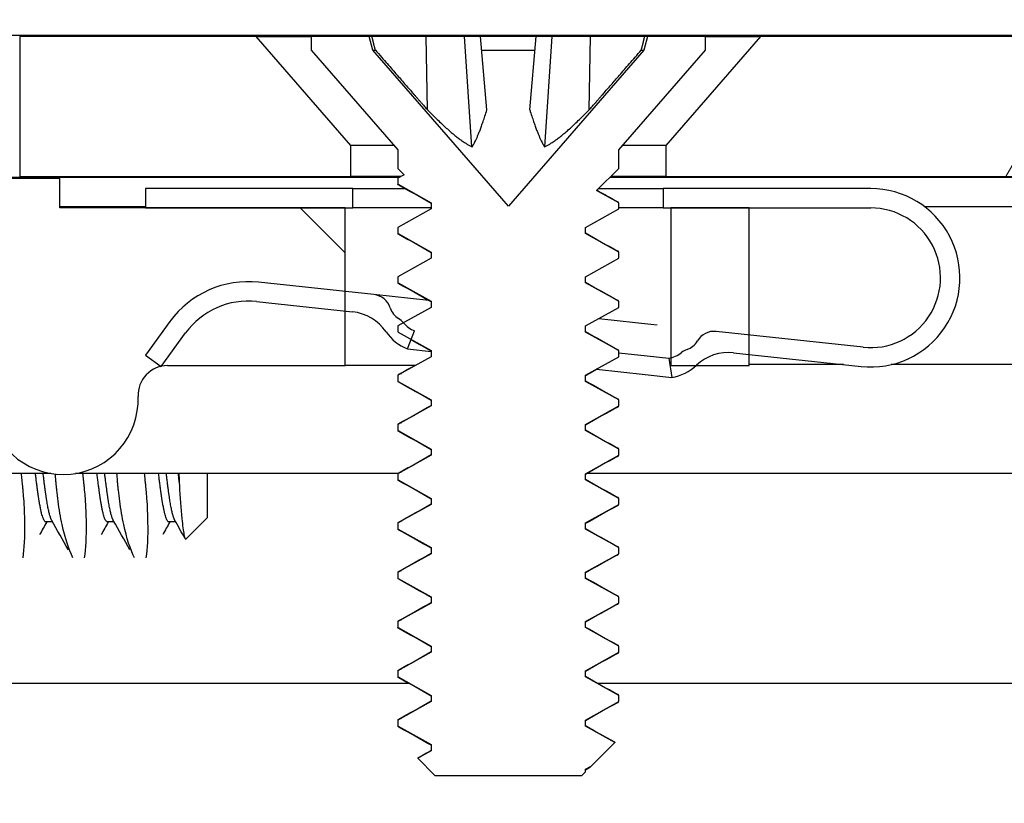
# Model space of a CAD drawing. Header units: millimetres. Extents: x 64 to 1798, y 64 to 1375.
# Tile 20 of 60: x 240 to 252, y 1276 to 1286. Entities that reach past the tile are written whole.
import ezdxf

# ---------------------------------------------------------------- set-up
doc = ezdxf.new("R2010")
doc.units = ezdxf.units.MM
doc.header["$LTSCALE"] = 6.666667
for name, color, linetype, lineweight in [('Dimension (ANSI)', 7, 'Continuous', 25), ('Hatch (ANSI)', 7, 'Continuous', 18), ('Visible (ANSI)', 7, 'Continuous', 25)]:
    doc.layers.add(name, color=color, linetype=linetype, lineweight=lineweight)
doc.styles.add('Note Text (ANSI)', font='tahoma.ttf')
doc.dimstyles.new('Default - mm (ANSI)', dxfattribs={"dimscale": 6.666667, "dimtxt": 1.75, "dimasz": 1.5, "dimexe": 2, "dimexo": 1, "dimgap": 0.8, "dimtad": 0, "dimtih": 1, "dimtoh": 1, "dimrnd": 1e-08, "dimzin": 0, "dimdsep": 46, "dimtxsty": 'Note Text (ANSI)', "dimblk": 'Filled-2', "dimcen": 0.09, "dimdle": 10, "dimclrd": 256, "dimclre": 256, "dimclrt": 256, "dimadec": 1, "dimazin": 0, "dimtfac": 1.741714, "dimtofl": 0, "dimtmove": 0, "dimatfit": 3, "dimldrblk": 'Filled-1', "dimfxl": 1, "dimtolj": 1, "dimtzin": 0, "dimlwd": -1, "dimlwe": -1, "dimarcsym": 0})

# ---------------------------------------------------------------- blocks, each defined once
blk = doc.blocks.new('Filled-2')
at = {"color": 0}
for p, q in [((0, 0), (-1, 0.1667)), ((-1, 0.1667), (-1, -0.1667)), ((-1, 0), (0, 0)), ((-1, -0.1667), (0, 0))]:
    blk.add_line(p, q, dxfattribs=at)
at = {"color": 0, "flags": 128}
blk.add_lwpolyline([(-1, -0.1667), (0, 0), (-1, 0.1667), (-1, -0.1667)], dxfattribs=at)
at = {"color": 0}
blk.add_solid([(-1, -0.1667), (0, 0), (-1, 0.1667), (-1, -0.1667)], dxfattribs=at)
blk = doc.blocks.new('*D13')
at = {"layer": 'Defpoints', "color": 0, "transparency": 16777216}
for p in [(239.669, 1283.793), (122.208, 1154.825), (239.669, 1154.825)]:
    blk.add_point(p, dxfattribs=at)
at = {"layer": 'Dimension (ANSI)', "transparency": 16777216}
for p, q in [((233.002, 1283.793), (108.875, 1283.793)), ((122.208, 1273.793), (122.208, 1271.008)), ((122.208, 1164.825), (122.208, 1222.212)), ((233.002, 1154.825), (108.875, 1154.825))]:
    blk.add_line(p, q, dxfattribs=at)
at = {"layer": 'Dimension (ANSI)', "transparency": 16777216, "xscale": 10, "yscale": 10, "zscale": 10}
for p, rotation in [((122.208, 1283.793), 90), ((122.208, 1154.825), 270)]:
    blk.add_blockref('Filled-2', p, dxfattribs=dict(at, rotation=rotation))
at = {"layer": 'Dimension (ANSI)', "transparency": 16777216, "char_height": 11.66667, "attachment_point": 5, "style": 'Note Text (ANSI)'}
for s, insert in [('\\A1; 128.97 mm', (122.208, 1258.043)), ('\\A1;[5.077 in]', (122.208, 1233.645))]:
    blk.add_mtext(s, dxfattribs=dict(at, insert=insert))
blk = doc.blocks.new('Filled-1')
at = {"color": 0}
for p, q in [((0, 0), (-1, 0.3333)), ((-1, 0.3333), (-1, -0.3333)), ((-1, 0), (0, 0)), ((-1, -0.3333), (0, 0))]:
    blk.add_line(p, q, dxfattribs=at)
at = {"color": 0, "flags": 128}
blk.add_lwpolyline([(-1, -0.3333), (0, 0), (-1, 0.3333), (-1, -0.3333)], dxfattribs=at)
at = {"color": 0}
blk.add_solid([(-1, -0.3333), (0, 0), (-1, 0.3333), (-1, -0.3333)], dxfattribs=at)
blk = doc.blocks.new('*D14')
at = {"layer": 'Defpoints', "color": 0, "transparency": 16777216}
for p in [(651.04, 1324.62), (235.74, 1277.287), (651.04, 1277.287)]:
    blk.add_point(p, dxfattribs=at)
at = {"layer": 'Dimension (ANSI)', "transparency": 16777216}
for p, q in [((235.74, 1283.954), (235.74, 1337.953)), ((651.04, 1283.954), (651.04, 1337.953)), ((245.74, 1324.62), (395.738, 1324.62)), ((641.04, 1324.62), (491.041, 1324.62))]:
    blk.add_line(p, q, dxfattribs=at)
at = {"layer": 'Dimension (ANSI)', "transparency": 16777216, "xscale": 10, "yscale": 10, "zscale": 10, "rotation": 180}
blk.add_blockref('Filled-2', (235.74, 1324.62), dxfattribs=at)
at = {"layer": 'Dimension (ANSI)', "transparency": 16777216, "xscale": 10, "yscale": 10, "zscale": 10}
blk.add_blockref('Filled-2', (651.04, 1324.62), dxfattribs=at)
at = {"layer": 'Dimension (ANSI)', "transparency": 16777216, "char_height": 11.66667, "attachment_point": 5, "style": 'Note Text (ANSI)'}
for s, insert in [('\\A1; 415.30 mm', (443.39, 1336.029)), ('\\A1;[16.350 in]', (443.39, 1311.655))]:
    blk.add_mtext(s, dxfattribs=dict(at, insert=insert))

msp = doc.modelspace()

# ---------------------------------------------------------------- hatches: boundary and pattern name
at = {"layer": 'Hatch (ANSI)'}
h = msp.add_hatch(dxfattribs=at)
h.set_pattern_fill('ANSI31', color=256, scale=169.333333, angle=90, style=0)
h.set_pattern_definition([(135, (0, 0), (-14.9671, -14.9671), [])])
h.paths.add_polyline_path([(248.0645, 1283.3865), (248.0645, 1281.4558), (248.0645, 1281.3545), (248.3887, 1281.3545), (249.0745, 1281.3545), (249.0745, 1281.4981), (249.0745, 1281.7495), (249.0745, 1283.3865)])
h.paths.add_polyline_path([(248.0645, 1157.2505), (248.0645, 1157.1492), (248.0645, 1155.2185), (249.0745, 1155.2185), (249.0745, 1156.8555), (249.0745, 1157.1069), (249.0745, 1157.2505), (248.3887, 1157.2505)])
edge = h.paths.add_edge_path()
edge.add_line((238.9145, 1283.7675), (238.9145, 1285.5965))
edge.add_line((238.9145, 1285.5965), (232.5645, 1285.5965))
edge.add_line((232.5645, 1285.5965), (232.5645, 1153.0085))
edge.add_line((232.5645, 1153.0085), (238.9145, 1153.0085))
edge.add_line((238.9145, 1153.0085), (238.9145, 1154.8375))
edge.add_line((238.9145, 1154.8375), (240.1845, 1154.8375))
edge.add_line((240.1845, 1154.8375), (240.1845, 1155.2185))
edge.add_line((240.1845, 1155.2185), (241.2895, 1155.2185))
edge.add_line((241.2895, 1155.2185), (243.8645, 1155.2185))
edge.add_line((243.8645, 1155.2185), (243.8645, 1156.2956))
edge.add_line((243.8645, 1156.2956), (243.8645, 1156.547))
edge.add_line((243.8645, 1156.547), (243.8645, 1157.2505))
edge.add_line((243.8645, 1157.2505), (241.5759, 1157.2505))
edge.add_ellipse((241.5759, 1157.6315), major_axis=(0, -0.381), ratio=1, start_angle=347.46209, end_angle=360, ccw=False)
edge.add_ellipse((241.5759, 1157.6315), major_axis=(-0.0827, -0.3719), ratio=1, start_angle=359.42486, end_angle=360, ccw=False)
edge.add_ellipse((241.5759, 1157.6315), major_axis=(-0.0864, -0.3711), ratio=1, start_angle=280.65632, end_angle=360, ccw=False)
edge.add_ellipse((240.2309, 1157.6892), major_axis=(0.9643, -0.0414), ratio=1, start_angle=0, end_angle=173.33968)
edge.add_ellipse((237.8985, 1158.0635), major_axis=(1.3794, -0.2214), ratio=1, start_angle=108.23411, end_angle=360, ccw=False)
edge.add_ellipse((237.5242, 1160.3959), major_axis=(0.1529, -0.953), ratio=1, start_angle=0, end_angle=180)
edge.add_ellipse((237.8985, 1158.0635), major_axis=(-0.5272, 3.2854), ratio=1, start_angle=0, end_angle=19.53257)
edge.add_ellipse((236.1205, 1161.3179), major_axis=(0.1827, -0.3344), ratio=1, start_angle=241.35038, end_angle=360, ccw=False)
edge.add_line((235.7395, 1161.3179), (235.7395, 1277.2871))
edge.add_ellipse((236.1205, 1277.2871), major_axis=(-0.381, 0), ratio=1, start_angle=241.35038, end_angle=360, ccw=False)
edge.add_ellipse((237.8985, 1280.5415), major_axis=(-1.5953, -2.92), ratio=1, start_angle=0, end_angle=19.53257)
edge.add_ellipse((237.5242, 1278.2091), major_axis=(-0.1529, -0.953), ratio=1, start_angle=0, end_angle=180)
edge.add_ellipse((237.8985, 1280.5415), major_axis=(-0.2214, -1.3794), ratio=1, start_angle=108.23411, end_angle=360, ccw=False)
edge.add_ellipse((240.2309, 1280.9158), major_axis=(-0.953, -0.1529), ratio=1, start_angle=0, end_angle=173.33968)
edge.add_ellipse((241.5759, 1280.9735), major_axis=(-0.3806, -0.0163), ratio=1, start_angle=280.65632, end_angle=360, ccw=False)
edge.add_ellipse((241.5759, 1280.9735), major_axis=(-0.0864, 0.3711), ratio=1, start_angle=359.42486, end_angle=360, ccw=False)
edge.add_ellipse((241.5759, 1280.9735), major_axis=(-0.0827, 0.3719), ratio=1, start_angle=347.46209, end_angle=360, ccw=False)
edge.add_line((241.5759, 1281.3545), (243.8645, 1281.3545))
edge.add_line((243.8645, 1281.3545), (243.8645, 1282.058))
edge.add_line((243.8645, 1282.058), (243.8645, 1282.3094))
edge.add_line((243.8645, 1282.3094), (243.8645, 1283.3865))
edge.add_line((243.8645, 1283.3865), (241.2895, 1283.3865))
edge.add_line((241.2895, 1283.3865), (240.1845, 1283.3865))
edge.add_line((240.1845, 1283.3865), (240.1845, 1283.7675))
edge.add_line((240.1845, 1283.7675), (238.9145, 1283.7675))
h = msp.add_hatch(dxfattribs=at)
h.set_pattern_fill('ANSI31', color=256, scale=169.333333, angle=15, style=0)
h.set_pattern_definition([(60, (0, 0), (-18.33087, 10.58333), [])])
h.paths.add_polyline_path([(638.779, 1284.194), (637.5598, 1285.5965), (249.2192, 1285.5965), (248, 1284.194), (248, 1283.7931), (638.779, 1283.7931)])
h.paths.add_polyline_path([(647.1102, 1283.7931), (647.1102, 1285.5965), (644.0622, 1285.5965), (642.843, 1284.194), (642.843, 1283.7931)])
h.paths.add_polyline_path([(239.6688, 1285.5965), (239.6688, 1283.7931), (243.936, 1283.7931), (243.936, 1284.194), (242.7168, 1285.5965)])
h = msp.add_hatch(dxfattribs=at)
h.set_pattern_fill('ANSI31', color=256, scale=169.333333, angle=75, style=0)
h.set_pattern_definition([(120, (0, 0), (-18.33087, -10.58333), [])])
h.paths.add_polyline_path([(244.5456, 1276.7859), (244.5456, 1276.7065), (244.9752, 1276.4684), (244.9752, 1276.389), (244.801, 1276.2924), (245.0219, 1276.0715), (246.9142, 1276.0715), (246.9609, 1276.1182), (246.9609, 1276.1509), (247.0343, 1276.1916), (247.3394, 1276.4967), (246.9609, 1276.7065), (246.9609, 1276.7859), (247.3904, 1277.024), (247.3904, 1277.1034), (246.9609, 1277.3415), (246.9609, 1277.4209), (247.3904, 1277.659), (247.3904, 1277.7384), (246.9609, 1277.9765), (246.9609, 1278.0559), (247.3904, 1278.294), (247.3904, 1278.3734), (246.9609, 1278.6115), (246.9609, 1278.6909), (247.3904, 1278.929), (247.3904, 1279.0084), (246.9609, 1279.2465), (246.9609, 1279.3259), (247.3904, 1279.564), (247.3904, 1279.6434), (246.9609, 1279.8815), (246.9609, 1279.9609), (247.3904, 1280.199), (247.3904, 1280.2784), (246.9609, 1280.5165), (246.9609, 1280.5959), (247.3904, 1280.834), (247.3904, 1280.9134), (246.9609, 1281.1515), (246.9609, 1281.2309), (247.3904, 1281.469), (247.3904, 1281.5484), (246.9609, 1281.7865), (246.9609, 1281.8659), (247.3904, 1282.104), (247.3904, 1282.1834), (246.9609, 1282.4215), (246.9609, 1282.5009), (247.3904, 1282.739), (247.3904, 1282.8184), (246.9609, 1283.0565), (246.9609, 1283.1359), (247.3904, 1283.374), (247.3904, 1283.4534), (247.1065, 1283.6108), (247.3904, 1283.8947), (247.3904, 1284.1355), (248.508, 1285.4212), (248.508, 1285.5965), (247.763, 1285.5965), (247.7163, 1285.4224), (245.968, 1283.4112), (244.2198, 1285.4224), (244.1731, 1285.5965), (243.428, 1285.5965), (243.428, 1285.4212), (244.5456, 1284.1355), (244.5456, 1283.8947), (244.6253, 1283.815), (244.5456, 1283.7709), (244.5456, 1283.6915), (244.9752, 1283.4534), (244.9752, 1283.374), (244.5456, 1283.1359), (244.5456, 1283.0565), (244.9752, 1282.8184), (244.9752, 1282.739), (244.5456, 1282.5009), (244.5456, 1282.4215), (244.9752, 1282.1834), (244.9752, 1282.104), (244.6169, 1281.9054), (244.5456, 1281.8659), (244.5456, 1281.7865), (244.7172, 1281.6914), (244.9752, 1281.5484), (244.9752, 1281.469), (244.5456, 1281.2309), (244.5456, 1281.1515), (244.9752, 1280.9134), (244.9752, 1280.834), (244.5456, 1280.5959), (244.5456, 1280.5165), (244.9752, 1280.2784), (244.9752, 1280.199), (244.5456, 1279.9609), (244.5456, 1279.8815), (244.9752, 1279.6434), (244.9752, 1279.564), (244.5456, 1279.3259), (244.5456, 1279.2465), (244.9752, 1279.0084), (244.9752, 1278.929), (244.5456, 1278.6909), (244.5456, 1278.6115), (244.9752, 1278.3734), (244.9752, 1278.294), (244.5456, 1278.0559), (244.5456, 1277.9765), (244.9752, 1277.7384), (244.9752, 1277.659), (244.5456, 1277.4209), (244.5456, 1277.3415), (244.9752, 1277.1034), (244.9752, 1277.024)])
h = msp.add_hatch(dxfattribs=at)
h.set_pattern_fill('ANSI31', color=256, scale=169.333333, style=0)
h.set_pattern_definition([(45, (0, 0), (-14.9671, 14.9671), [])])
edge = h.paths.add_edge_path()
edge.add_ellipse((243.8959, 1281.4512), major_axis=(0.0641, 0.5966), ratio=1, start_angle=310.51368, end_angle=360)
edge.add_line((243.96, 1282.0477), (243.8645, 1282.058))
edge.add_line((243.8645, 1282.058), (242.7222, 1282.1808))
edge.add_ellipse((242.6153, 1281.1865), major_axis=(-0.8076, 0.5897), ratio=1, start_angle=300, end_angle=360)
edge.add_line((241.8077, 1281.7762), (241.4932, 1281.3454))
edge.add_line((241.4932, 1281.3454), (241.4915, 1281.3431))
edge.add_line((241.4915, 1281.3431), (241.4894, 1281.3446))
edge.add_line((241.4894, 1281.3446), (241.2895, 1281.4905))
edge.add_line((241.2895, 1281.4905), (241.6058, 1281.9236))
edge.add_ellipse((242.6153, 1281.1865), major_axis=(0.1336, 1.2428), ratio=1, start_angle=0, end_angle=60, ccw=False)
edge.add_line((242.7489, 1282.4293), (243.8645, 1282.3094))
edge.add_line((243.8645, 1282.3094), (244.2353, 1282.2696))
edge.add_ellipse((244.2086, 1282.021), major_axis=(0.2379, 0.0768), ratio=1, start_angle=0, end_angle=65.96363, ccw=False)
edge.add_ellipse((244.6844, 1282.1747), major_axis=(-0.1303, -0.2134), ratio=1, start_angle=319.31635, end_angle=360)
edge.add_ellipse((244.4322, 1281.7618), major_axis=(0.1819, 0.147), ratio=1, start_angle=0, end_angle=19.64025, ccw=False)
edge.add_ellipse((244.8863, 1282.1288), major_axis=(-0.2694, -0.2234), ratio=1, start_angle=359.27579, end_angle=360)
edge.add_ellipse((244.8863, 1282.1288), major_axis=(-0.1262, -0.3265), ratio=1, start_angle=330.80398, end_angle=360)
edge.add_line((244.7601, 1281.8023), (244.7172, 1281.6914))
edge.add_line((244.7172, 1281.6914), (244.6699, 1281.5691))
edge.add_ellipse((244.8863, 1282.1288), major_axis=(-0.4952, -0.3388), ratio=1, start_angle=0, end_angle=34.48632, ccw=False)
edge = h.paths.add_edge_path()
edge.add_line((247.9645, 1283.6365), (247.9645, 1283.3865))
edge.add_line((247.9645, 1283.3865), (248.0645, 1283.3865))
edge.add_line((248.0645, 1283.3865), (249.0745, 1283.3865))
edge.add_line((249.0745, 1283.3865), (250.6395, 1283.3865))
edge.add_ellipse((250.6395, 1282.4865), major_axis=(0, 0.9), ratio=1, start_angle=173.86585, end_angle=360, ccw=False)
edge.add_line((250.5434, 1281.5917), (249.0745, 1281.7495))
edge.add_line((249.0745, 1281.7495), (248.6484, 1281.7953))
edge.add_ellipse((248.6217, 1281.5467), major_axis=(0.0267, 0.2486), ratio=1, start_angle=0, end_angle=65.96363)
edge.add_ellipse((248.1894, 1281.798), major_axis=(0.2161, -0.1256), ratio=1, start_angle=319.31635, end_angle=360, ccw=False)
edge.add_ellipse((248.3482, 1281.3409), major_axis=(-0.0767, 0.221), ratio=1, start_angle=0, end_angle=19.64025)
edge.add_ellipse((247.9824, 1281.796), major_axis=(0.2192, -0.2728), ratio=1, start_angle=334.78878, end_angle=360, ccw=False)
edge.add_ellipse((247.9824, 1281.796), major_axis=(0.0822, -0.3402), ratio=1, start_angle=355.29099, end_angle=360, ccw=False)
edge.add_line((248.0363, 1281.4502), (248.0749, 1281.2032))
edge.add_ellipse((247.9824, 1281.796), major_axis=(0.0925, -0.5928), ratio=1, start_angle=0, end_angle=33.75134)
edge.add_ellipse((247.9824, 1281.796), major_axis=(0.4063, -0.4415), ratio=1, start_angle=0, end_angle=0.73498)
edge.add_ellipse((248.8062, 1280.9235), major_axis=(-0.4119, 0.4363), ratio=1, start_angle=310.51368, end_angle=360, ccw=False)
edge.add_line((248.8703, 1281.52), (249.0745, 1281.4981))
edge.add_line((249.0745, 1281.4981), (250.5167, 1281.3431))
edge.add_ellipse((250.6395, 1282.4865), major_axis=(-0.1229, -1.1434), ratio=1, start_angle=0, end_angle=186.13415)
edge.add_line((250.6395, 1283.6365), (247.9645, 1283.6365))
h.paths.add_polyline_path([(243.9645, 1283.3865), (243.9645, 1283.6365), (241.2895, 1283.6365), (241.2895, 1283.3865), (243.8645, 1283.3865)])

# ---------------------------------------------------------------- linework, layer by layer
at = {"layer": 'Visible (ANSI)'}
for p, q in [((651.0395, 1285.6096), (235.7395, 1285.6096)), ((239.6688, 1285.5965), (239.6688, 1283.7931)), ((242.7168, 1285.5965), (239.6688, 1285.5965)), ((243.936, 1284.194), (242.7168, 1285.5965)), ((242.7168, 1285.5965), (243.428, 1285.5965)), ((244.1731, 1285.5965), (243.428, 1285.5965)), ((243.428, 1285.5965), (243.428, 1285.4212)), ((244.2198, 1285.4224), (244.1731, 1285.5965)), ((244.2094, 1285.5965), (244.1731, 1285.5965)), ((244.9092, 1285.5965), (244.2094, 1285.5965)), ((245.4041, 1285.5965), (244.9092, 1285.5965)), ((244.9257, 1284.6518), (244.9092, 1285.5965)), ((245.6091, 1285.5965), (245.4041, 1285.5965)), ((245.4993, 1284.1737), (245.4041, 1285.5965)), ((246.327, 1285.5965), (245.6091, 1285.5965)), ((245.6917, 1284.6518), (245.6091, 1285.5965)), ((246.2444, 1284.6518), (246.327, 1285.5965)), ((246.532, 1285.5965), (246.327, 1285.5965)), ((246.4367, 1284.1737), (246.532, 1285.5965)), ((247.0269, 1285.5965), (246.532, 1285.5965)), ((247.0104, 1284.6518), (247.0269, 1285.5965)), ((247.7267, 1285.5965), (247.0269, 1285.5965)), ((247.763, 1285.5965), (247.7163, 1285.4224)), ((247.763, 1285.5965), (247.7267, 1285.5965)), ((248.508, 1285.5965), (247.763, 1285.5965)), ((249.2192, 1285.5965), (248, 1284.194)), ((248.508, 1285.5965), (249.2192, 1285.5965)), ((248.508, 1285.4212), (248.508, 1285.5965)), ((637.5598, 1285.5965), (249.2192, 1285.5965)), ((243.428, 1285.4212), (244.5456, 1284.1355)), ((245.968, 1283.4112), (244.2198, 1285.4224)), ((244.2198, 1285.4224), (244.2539, 1285.4224)), ((245.6243, 1285.4224), (246.3118, 1285.4224)), ((247.7163, 1285.4224), (245.968, 1283.4112)), ((247.3904, 1284.1355), (248.508, 1285.4212)), ((247.6822, 1285.4224), (247.7163, 1285.4224)), ((243.936, 1283.7931), (243.936, 1284.194)), ((244.4948, 1284.194), (243.936, 1284.194)), ((244.5456, 1284.1355), (244.5456, 1283.8947)), ((247.3904, 1283.8947), (247.3904, 1284.1355)), ((248, 1284.194), (247.4412, 1284.194)), ((248, 1284.194), (248, 1283.7931)), ((244.5456, 1283.8947), (244.6253, 1283.815)), ((247.1065, 1283.6108), (247.3904, 1283.8947)), ((244.5532, 1283.7806), (238.9145, 1283.7806)), ((240.1845, 1283.7675), (238.9145, 1283.7675)), ((239.6688, 1283.7931), (243.936, 1283.7931)), ((240.1845, 1283.3865), (240.1845, 1283.7675)), ((244.5857, 1283.7931), (243.936, 1283.7931)), ((244.6253, 1283.815), (244.5456, 1283.7709)), ((244.5456, 1283.7709), (244.5456, 1283.6915)), ((244.5564, 1283.7825), (244.5753, 1283.7931)), ((340.3747, 1283.7806), (247.2763, 1283.7806)), ((248, 1283.7931), (247.2888, 1283.7931)), ((248, 1283.7931), (638.779, 1283.7931)), ((243.9645, 1283.6365), (241.2895, 1283.6365)), ((241.2895, 1283.6365), (241.2895, 1283.3865)), ((243.9645, 1283.3865), (243.9645, 1283.6365)), ((243.9645, 1283.6365), (244.634, 1283.6365)), ((244.5457, 1283.6915), (244.9752, 1283.4534)), ((247.1322, 1283.6365), (247.9645, 1283.6365)), ((247.9645, 1283.6365), (247.9645, 1283.3865)), ((250.6395, 1283.6365), (247.9645, 1283.6365)), ((247.3904, 1283.4534), (247.1065, 1283.6108)), ((241.2895, 1283.3996), (240.1845, 1283.3996)), ((243.8645, 1283.3865), (240.1845, 1283.3865)), ((241.2895, 1283.3865), (243.9645, 1283.3865)), ((243.8645, 1281.3545), (243.8645, 1283.3865)), ((244.9752, 1283.3865), (243.9645, 1283.3865)), ((244.9752, 1283.374), (244.5456, 1283.1359)), ((244.9752, 1283.4534), (244.9752, 1283.374)), ((246.9609, 1283.1359), (247.3904, 1283.374)), ((247.3904, 1283.374), (247.3904, 1283.4534)), ((247.9645, 1283.3865), (247.3904, 1283.3865)), ((247.9645, 1283.3865), (250.6395, 1283.3865)), ((248.0645, 1283.3865), (248.0645, 1281.3545)), ((249.0745, 1283.3865), (248.0645, 1283.3865)), ((249.0745, 1281.3545), (249.0745, 1283.3865)), ((338.5395, 1283.3996), (251.3386, 1283.3996)), ((244.5456, 1283.1359), (244.5456, 1283.0565)), ((246.9609, 1283.0565), (246.9609, 1283.1359)), ((244.5457, 1283.0565), (244.9752, 1282.8184)), ((247.3904, 1282.8184), (246.9609, 1283.0565)), ((244.9752, 1282.739), (244.5456, 1282.5009)), ((244.9752, 1282.8184), (244.9752, 1282.739)), ((246.9609, 1282.5009), (247.3904, 1282.739)), ((247.3904, 1282.739), (247.3904, 1282.8184)), ((244.5456, 1282.5009), (244.5456, 1282.4215)), ((246.9609, 1282.4215), (246.9609, 1282.5009)), ((244.2353, 1282.2696), (242.7489, 1282.4293)), ((244.5457, 1282.4215), (244.9752, 1282.1834)), ((247.3904, 1282.1834), (246.9609, 1282.4215)), ((244.9424, 1282.1936), (244.2353, 1282.2696)), ((242.7222, 1282.1808), (243.96, 1282.0477)), ((244.9752, 1282.104), (244.5456, 1281.8659)), ((244.9752, 1282.1834), (244.9752, 1282.104)), ((246.9609, 1281.8659), (247.3904, 1282.104)), ((247.3904, 1282.104), (247.3904, 1282.1834)), ((241.6058, 1281.9236), (241.2895, 1281.4905)), ((244.5456, 1281.8659), (244.5456, 1281.7865)), ((246.9609, 1281.7865), (246.9609, 1281.8659)), ((247.1739, 1281.9538), (247.1283, 1281.9587)), ((247.8033, 1281.8861), (247.1739, 1281.9538)), ((247.8867, 1281.8772), (247.8033, 1281.8861)), ((241.4915, 1281.3431), (241.8077, 1281.7762)), ((244.5457, 1281.7865), (244.9752, 1281.5484)), ((244.6699, 1281.5691), (244.7601, 1281.8023)), ((247.3904, 1281.5484), (246.9609, 1281.7865)), ((250.5434, 1281.5917), (248.6484, 1281.7953)), ((241.2895, 1281.4905), (241.4915, 1281.3431)), ((244.9752, 1281.469), (244.5456, 1281.2309)), ((244.6699, 1281.5691), (244.9752, 1281.5363)), ((244.9752, 1281.5484), (244.9752, 1281.469)), ((246.9609, 1281.2309), (247.3904, 1281.469)), ((247.3904, 1281.469), (247.3904, 1281.5484)), ((247.3904, 1281.5196), (247.7596, 1281.48)), ((247.7596, 1281.48), (248.0363, 1281.4502)), ((248.8703, 1281.52), (250.5167, 1281.3431)), ((241.5759, 1281.3545), (243.8645, 1281.3545)), ((244.7687, 1281.3545), (243.8645, 1281.3545)), ((248.0363, 1281.4502), (248.0749, 1281.2032)), ((248.0645, 1281.3545), (249.0745, 1281.3545)), ((250.2885, 1281.3676), (249.0745, 1281.3676)), ((338.5395, 1281.3676), (250.9052, 1281.3676)), ((244.5456, 1281.2309), (244.5456, 1281.1515)), ((246.9609, 1281.1515), (246.9609, 1281.2309)), ((247.1045, 1281.3075), (247.1, 1281.308)), ((247.1045, 1281.3075), (247.7338, 1281.2399)), ((247.7338, 1281.2399), (248.0749, 1281.2032)), ((244.5457, 1281.1515), (244.9752, 1280.9134)), ((247.3904, 1280.9134), (246.9609, 1281.1515)), ((244.9752, 1280.834), (244.5456, 1280.5959)), ((244.9752, 1280.9134), (244.9752, 1280.834)), ((246.9609, 1280.5959), (247.3904, 1280.834)), ((247.3904, 1280.834), (247.3904, 1280.9134)), ((244.5456, 1280.5959), (244.5456, 1280.5165)), ((246.9609, 1280.5165), (246.9609, 1280.5959)), ((244.5457, 1280.5165), (244.9752, 1280.2784)), ((247.3904, 1280.2784), (246.9609, 1280.5165)), ((244.9752, 1280.199), (244.5456, 1279.9609)), ((244.9752, 1280.2784), (244.9752, 1280.199)), ((246.9609, 1279.9609), (247.3904, 1280.199)), ((247.3904, 1280.199), (247.3904, 1280.2784)), ((240.0724, 1279.9637), (236.6266, 1279.9637)), ((244.5463, 1279.9637), (240.3894, 1279.9637)), ((242.0895, 1279.3973), (242.0895, 1279.9637)), ((244.5456, 1279.9609), (244.5456, 1279.8815)), ((246.9609, 1279.8815), (246.9609, 1279.9609)), ((340.3678, 1279.9637), (246.9805, 1279.9637)), ((244.5457, 1279.8815), (244.9752, 1279.6434)), ((247.3904, 1279.6434), (246.9609, 1279.8815)), ((244.9752, 1279.564), (244.5456, 1279.3259)), ((244.9752, 1279.6434), (244.9752, 1279.564)), ((246.9609, 1279.3259), (247.3904, 1279.564)), ((247.3904, 1279.564), (247.3904, 1279.6434)), ((240.094, 1279.339), (240.0059, 1279.339)), ((240.8877, 1279.339), (240.7997, 1279.339)), ((241.6815, 1279.339), (241.5934, 1279.339)), ((242.0895, 1279.3973), (241.8134, 1279.1212)), ((244.5456, 1279.3259), (244.5456, 1279.2465)), ((246.9609, 1279.2465), (246.9609, 1279.3259)), ((244.5457, 1279.2465), (244.9752, 1279.0084)), ((247.3904, 1279.0084), (246.9609, 1279.2465)), ((244.9752, 1278.929), (244.5456, 1278.6909)), ((244.9752, 1279.0084), (244.9752, 1278.929)), ((246.9609, 1278.6909), (247.3904, 1278.929)), ((247.3904, 1278.929), (247.3904, 1279.0084)), ((244.5456, 1278.6909), (244.5456, 1278.6115)), ((246.9609, 1278.6115), (246.9609, 1278.6909)), ((244.5457, 1278.6115), (244.9752, 1278.3734)), ((247.3904, 1278.3734), (246.9609, 1278.6115)), ((244.9752, 1278.294), (244.5456, 1278.0559)), ((244.9752, 1278.3734), (244.9752, 1278.294)), ((246.9609, 1278.0559), (247.3904, 1278.294)), ((247.3904, 1278.294), (247.3904, 1278.3734)), ((244.5456, 1278.0559), (244.5456, 1277.9765)), ((246.9609, 1277.9765), (246.9609, 1278.0559)), ((244.5457, 1277.9765), (244.9752, 1277.7384)), ((247.3904, 1277.7384), (246.9609, 1277.9765)), ((244.9752, 1277.659), (244.5456, 1277.4209)), ((244.9752, 1277.7384), (244.9752, 1277.659)), ((246.9609, 1277.4209), (247.3904, 1277.659)), ((247.3904, 1277.659), (247.3904, 1277.7384)), ((244.5456, 1277.4209), (244.5456, 1277.3415)), ((246.9609, 1277.3415), (246.9609, 1277.4209)), ((244.5457, 1277.3415), (244.9752, 1277.1034)), ((247.3904, 1277.1034), (246.9609, 1277.3415)), ((244.6867, 1277.257), (237.6827, 1277.257)), ((340.5082, 1277.257), (247.1258, 1277.257)), ((244.9752, 1277.024), (244.5456, 1276.7859)), ((244.9752, 1277.1034), (244.9752, 1277.024)), ((246.9609, 1276.7859), (247.3904, 1277.024)), ((247.3904, 1277.024), (247.3904, 1277.1034)), ((244.5456, 1276.7859), (244.5456, 1276.7065)), ((246.9609, 1276.7065), (246.9609, 1276.7859)), ((244.5457, 1276.7065), (244.9752, 1276.4684)), ((247.3394, 1276.4967), (246.9609, 1276.7065)), ((244.9752, 1276.389), (244.801, 1276.2924)), ((244.9752, 1276.4684), (244.9752, 1276.389)), ((247.0343, 1276.1916), (247.3394, 1276.4967)), ((244.801, 1276.2924), (245.0219, 1276.0715)), ((246.9609, 1276.1509), (247.0343, 1276.1916)), ((246.9819, 1276.1545), (246.9609, 1276.1426)), ((246.9609, 1276.1182), (246.9609, 1276.1509)), ((245.0219, 1276.0715), (246.9142, 1276.0715)), ((246.9142, 1276.0715), (246.9609, 1276.1182))]:
    msp.add_line(p, q, dxfattribs=at)
for centre, radius, start, end in [((250.6395, 1282.4865), 1.15, 263.86585, 90), ((250.6395, 1282.4865), 0.9, 263.86585, 90), ((242.6153, 1281.1865), 1.25, 83.86585, 143.86585), ((244.2086, 1282.021), 0.25, 17.90223, 83.86585), ((242.6153, 1281.1865), 1, 83.86585, 143.86585), ((244.6844, 1282.1747), 0.25, 197.90223, 238.58588), ((243.8959, 1281.4512), 0.6, 34.37953, 83.86585), ((244.4322, 1281.7618), 0.2339, 38.94563, 58.58588), ((244.8863, 1282.1288), 0.35, 218.94563, 248.86585), ((244.8863, 1282.1288), 0.6, 214.37953, 248.86585), ((248.6217, 1281.5467), 0.25, 83.86585, 149.82948), ((248.1894, 1281.798), 0.25, 289.14583, 329.82948), ((247.9824, 1281.796), 0.35, 278.86585, 308.78608), ((248.3482, 1281.3409), 0.2339, 109.14583, 128.78608), ((248.8062, 1280.9235), 0.6, 83.86585, 133.35217), ((241.5759, 1280.9735), 0.381, 90, 182.45673), ((247.9824, 1281.796), 0.6, 278.86585, 313.35217), ((240.2309, 1280.9158), 0.9652, 189.11705, 2.45673)]:
    msp.add_arc(centre, radius, start, end, dxfattribs=at)
for points, weights in [([(244.2539, 1285.4224), (244.2319, 1285.5083), (244.2094, 1285.5965)], [1.01218915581, 1.01172679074, 1.01110160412]), ([(247.6822, 1285.4224), (247.7042, 1285.5083), (247.7267, 1285.5965)], [1.01218915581, 1.01172679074, 1.01110160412]), ([(244.2539, 1285.4224), (244.6703, 1284.9432), (244.9257, 1284.6518)], [1.53696783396, 1.9683578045, 2.37346205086]), ([(247.0104, 1284.6518), (247.2657, 1284.9432), (247.6822, 1285.4224)], [2.37346205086, 1.9683578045, 1.53696783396]), ([(244.9257, 1284.6518), (245.2879, 1284.2829), (245.4993, 1284.1737)], [2.07391766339, 2.60448024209, 2.81776863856]), ([(245.4993, 1284.1737), (245.5766, 1284.2829), (245.6917, 1284.6518)], [2.81776863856, 2.6044802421, 2.07391766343]), ([(246.2444, 1284.6518), (246.3595, 1284.2829), (246.4367, 1284.1737)], [2.07391766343, 2.6044802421, 2.81776863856]), ([(246.4367, 1284.1737), (246.6482, 1284.2829), (247.0104, 1284.6518)], [2.81776863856, 2.60448024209, 2.07391766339]), ([(244.5456, 1283.7709), (244.5456, 1283.7814), (244.5829, 1283.7931)], [1, 0.970058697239, 0.95350025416]), ([(244.5564, 1283.6799), (244.5456, 1283.6859), (244.5456, 1283.6915)], [0.971473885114, 0.983771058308, 1]), ([(247.3904, 1283.4534), (247.3904, 1283.459), (247.3797, 1283.465)], [1, 0.983771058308, 0.971473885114]), ([(244.5564, 1283.0449), (244.5456, 1283.0509), (244.5456, 1283.0565)], [0.971473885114, 0.983771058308, 1]), ([(247.3904, 1282.8184), (247.3904, 1282.824), (247.3797, 1282.83)], [1, 0.983771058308, 0.971473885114]), ([(244.5564, 1282.4099), (244.5456, 1282.4159), (244.5456, 1282.4215)], [0.971473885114, 0.983771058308, 1]), ([(247.3904, 1282.1834), (247.3904, 1282.189), (247.3797, 1282.195)], [1, 0.983771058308, 0.971473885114]), ([(247.3904, 1281.5484), (247.3904, 1281.554), (247.3797, 1281.56)], [1, 0.983771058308, 0.971473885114]), ([(244.5456, 1281.2309), (244.5456, 1281.2423), (244.5891, 1281.255)], [1, 0.967689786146, 0.950963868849]), ([(244.5564, 1281.1399), (244.5456, 1281.1459), (244.5456, 1281.1515)], [0.971473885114, 0.983771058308, 1]), ([(247.3469, 1280.8099), (247.3904, 1280.8226), (247.3904, 1280.834)], [0.950963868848, 0.967689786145, 1]), ([(247.3904, 1280.9134), (247.3904, 1280.919), (247.3797, 1280.925)], [1, 0.983771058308, 0.971473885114]), ([(244.5456, 1280.5959), (244.5456, 1280.6073), (244.5891, 1280.62)], [1, 0.967689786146, 0.950963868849]), ([(244.5564, 1280.5049), (244.5456, 1280.5109), (244.5456, 1280.5165)], [0.971473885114, 0.983771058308, 1]), ([(247.3469, 1280.1749), (247.3904, 1280.1876), (247.3904, 1280.199)], [0.950963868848, 0.967689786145, 1]), ([(247.3904, 1280.2784), (247.3904, 1280.284), (247.3797, 1280.29)], [1, 0.983771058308, 0.971473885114]), ([(244.5456, 1279.9609), (244.5456, 1279.9723), (244.5891, 1279.985)], [1, 0.967689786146, 0.950963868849]), ([(244.5564, 1279.8699), (244.5456, 1279.8759), (244.5456, 1279.8815)], [0.971473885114, 0.983771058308, 1]), ([(247.3469, 1279.5399), (247.3904, 1279.5526), (247.3904, 1279.564)], [0.950963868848, 0.967689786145, 1]), ([(247.3904, 1279.6434), (247.3904, 1279.649), (247.3797, 1279.655)], [1, 0.983771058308, 0.971473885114]), ([(244.5456, 1279.3259), (244.5456, 1279.3373), (244.5891, 1279.35)], [1, 0.967689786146, 0.950963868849]), ([(244.5564, 1279.2349), (244.5456, 1279.2409), (244.5456, 1279.2465)], [0.971473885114, 0.983771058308, 1]), ([(247.3469, 1278.9049), (247.3904, 1278.9176), (247.3904, 1278.929)], [0.950963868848, 0.967689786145, 1]), ([(247.3904, 1279.0084), (247.3904, 1279.014), (247.3797, 1279.02)], [1, 0.983771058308, 0.971473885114]), ([(244.5456, 1278.6909), (244.5456, 1278.7023), (244.5891, 1278.715)], [1, 0.967689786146, 0.950963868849]), ([(244.5564, 1278.5999), (244.5456, 1278.6059), (244.5456, 1278.6115)], [0.971473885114, 0.983771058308, 1]), ([(247.3469, 1278.2699), (247.3904, 1278.2826), (247.3904, 1278.294)], [0.950963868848, 0.967689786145, 1]), ([(247.3904, 1278.3734), (247.3904, 1278.379), (247.3797, 1278.385)], [1, 0.983771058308, 0.971473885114]), ([(244.5456, 1278.0559), (244.5456, 1278.0673), (244.5891, 1278.08)], [1, 0.967689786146, 0.950963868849]), ([(244.5564, 1277.9649), (244.5456, 1277.9709), (244.5456, 1277.9765)], [0.971473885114, 0.983771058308, 1]), ([(247.3469, 1277.6349), (247.3904, 1277.6476), (247.3904, 1277.659)], [0.950963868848, 0.967689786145, 1]), ([(247.3904, 1277.7384), (247.3904, 1277.744), (247.3797, 1277.75)], [1, 0.983771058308, 0.971473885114]), ([(244.5456, 1277.4209), (244.5456, 1277.4323), (244.5891, 1277.445)], [1, 0.967689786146, 0.950963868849]), ([(244.5564, 1277.3299), (244.5456, 1277.3359), (244.5456, 1277.3415)], [0.971473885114, 0.983771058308, 1]), ([(247.3469, 1276.9999), (247.3904, 1277.0126), (247.3904, 1277.024)], [0.950963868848, 0.967689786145, 1]), ([(247.3904, 1277.1034), (247.3904, 1277.109), (247.3797, 1277.115)], [1, 0.983771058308, 0.971473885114]), ([(244.5456, 1276.7859), (244.5456, 1276.7973), (244.5891, 1276.81)], [1, 0.967689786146, 0.950963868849]), ([(244.5564, 1276.6949), (244.5456, 1276.7009), (244.5456, 1276.7065)], [0.971473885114, 0.983771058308, 1])]:
    msp.add_rational_spline(points, weights, degree=2, dxfattribs=at)
for points in [[(244.9752, 1283.4451), (244.8358, 1283.5237), (244.6961, 1283.6018), (244.5564, 1283.6799)], [(247.1111, 1283.6153), (247.2006, 1283.5651), (247.2901, 1283.5151), (247.3797, 1283.465)], [(244.9752, 1282.8101), (244.8358, 1282.8887), (244.6961, 1282.9668), (244.5564, 1283.0449)], [(246.9609, 1283.0647), (247.1003, 1282.9862), (247.24, 1282.9081), (247.3797, 1282.83)], [(244.9752, 1282.1751), (244.8358, 1282.2537), (244.6961, 1282.3318), (244.5564, 1282.4099)], [(246.9609, 1282.4297), (247.1003, 1282.3512), (247.24, 1282.2731), (247.3797, 1282.195)], [(246.9609, 1281.7947), (247.1003, 1281.7162), (247.24, 1281.6381), (247.3797, 1281.56)], [(244.9752, 1281.5401), (244.8927, 1281.5866), (244.8102, 1281.6329), (244.7276, 1281.6792)], [(244.5564, 1281.2425), (244.6232, 1281.2798), (244.6899, 1281.3171), (244.7566, 1281.3545)], [(247.1107, 1281.3068), (247.0607, 1281.2788), (247.0108, 1281.2508), (246.9609, 1281.2226)], [(244.9752, 1280.9051), (244.8358, 1280.9837), (244.6961, 1281.0618), (244.5564, 1281.1399)], [(246.9609, 1281.1597), (247.1003, 1281.0812), (247.24, 1281.0031), (247.3797, 1280.925)], [(244.5564, 1280.6075), (244.6961, 1280.6856), (244.8358, 1280.7637), (244.9752, 1280.8422)], [(247.3797, 1280.8224), (247.24, 1280.7443), (247.1003, 1280.6662), (246.9609, 1280.5876)], [(244.9752, 1280.2701), (244.8358, 1280.3487), (244.6961, 1280.4268), (244.5564, 1280.5049)], [(246.9609, 1280.5247), (247.1003, 1280.4462), (247.24, 1280.3681), (247.3797, 1280.29)], [(244.5564, 1279.9725), (244.6961, 1280.0506), (244.8358, 1280.1287), (244.9752, 1280.2072)], [(247.3797, 1280.1874), (247.24, 1280.1093), (247.1003, 1280.0312), (246.9609, 1279.9526)], [(241.7211, 1279.9637), (241.7228, 1279.9279), (241.7239, 1279.8925), (241.7245, 1279.8577)], [(244.9752, 1279.6351), (244.8358, 1279.7137), (244.6961, 1279.7918), (244.5564, 1279.8699)], [(246.9609, 1279.8897), (247.1003, 1279.8112), (247.24, 1279.7331), (247.3797, 1279.655)], [(244.5564, 1279.3375), (244.6961, 1279.4156), (244.8358, 1279.4937), (244.9752, 1279.5722)], [(247.3797, 1279.5524), (247.24, 1279.4743), (247.1003, 1279.3962), (246.9609, 1279.3176)], [(240.0171, 1279.339), (239.9865, 1279.2846), (239.9559, 1279.2302), (239.9253, 1279.1758)], [(240.2959, 1278.9794), (240.2248, 1279.1064), (240.1536, 1279.2333), (240.0821, 1279.36)], [(240.8109, 1279.339), (240.7802, 1279.2846), (240.7496, 1279.2302), (240.7191, 1279.1758)], [(241.0897, 1278.9794), (241.0186, 1279.1064), (240.9474, 1279.2333), (240.8759, 1279.36)], [(241.6046, 1279.339), (241.574, 1279.2846), (241.5434, 1279.2302), (241.5128, 1279.1758)], [(241.801, 1279.1264), (241.7573, 1279.2043), (241.7135, 1279.2822), (241.6696, 1279.36)], [(244.9752, 1279.0001), (244.8358, 1279.0787), (244.6961, 1279.1568), (244.5564, 1279.2349)], [(246.9609, 1279.2547), (247.1003, 1279.1762), (247.24, 1279.0981), (247.3797, 1279.02)], [(244.5564, 1278.7025), (244.6961, 1278.7806), (244.8358, 1278.8587), (244.9752, 1278.9372)], [(247.3797, 1278.9174), (247.24, 1278.8393), (247.1003, 1278.7612), (246.9609, 1278.6826)], [(244.9752, 1278.3651), (244.8358, 1278.4437), (244.6961, 1278.5218), (244.5564, 1278.5999)], [(246.9609, 1278.6197), (247.1003, 1278.5412), (247.24, 1278.4631), (247.3797, 1278.385)], [(244.5564, 1278.0675), (244.6961, 1278.1456), (244.8358, 1278.2237), (244.9752, 1278.3022)], [(247.3797, 1278.2824), (247.24, 1278.2043), (247.1003, 1278.1262), (246.9609, 1278.0476)], [(244.9752, 1277.7301), (244.8358, 1277.8087), (244.6961, 1277.8868), (244.5564, 1277.9649)], [(246.9609, 1277.9847), (247.1003, 1277.9062), (247.24, 1277.8281), (247.3797, 1277.75)], [(244.5564, 1277.4325), (244.6961, 1277.5106), (244.8358, 1277.5887), (244.9752, 1277.6672)], [(247.3797, 1277.6474), (247.24, 1277.5693), (247.1003, 1277.4912), (246.9609, 1277.4126)], [(244.9752, 1277.0951), (244.8358, 1277.1737), (244.6961, 1277.2518), (244.5564, 1277.3299)], [(246.9609, 1277.3497), (247.1003, 1277.2712), (247.24, 1277.1931), (247.3797, 1277.115)], [(244.5564, 1276.7975), (244.6961, 1276.8756), (244.8358, 1276.9537), (244.9752, 1277.0322)], [(247.3797, 1277.0124), (247.24, 1276.9343), (247.1003, 1276.8562), (246.9609, 1276.7776)], [(244.9752, 1276.4601), (244.8358, 1276.5387), (244.6961, 1276.6168), (244.5564, 1276.6949)], [(246.9609, 1276.7147), (247.0858, 1276.6444), (247.2109, 1276.5744), (247.336, 1276.5044)], [(244.805, 1276.3016), (244.8618, 1276.3334), (244.9185, 1276.3653), (244.9752, 1276.3972)], [(247.336, 1276.5044), (247.3407, 1276.5018), (247.3419, 1276.4992), (247.3394, 1276.4967)], [(246.9608, 1276.1433), (246.9946, 1276.1604), (247.0193, 1276.1766), (247.0343, 1276.1916)]]:
    msp.add_open_spline(points, degree=3, dxfattribs=at)
for points, knots in [([(239.6859, 1279.9637), (239.6891, 1279.9369), (239.6921, 1279.9103), (239.6972, 1279.8642), (239.6993, 1279.8445), (239.7019, 1279.8191), (239.7025, 1279.8132), (239.7034, 1279.8036), (239.7038, 1279.7999), (239.7045, 1279.7929), (239.7048, 1279.7895), (239.7055, 1279.7819), (239.7059, 1279.7776), (239.707, 1279.7663), (239.7077, 1279.7593), (239.7117, 1279.7155), (239.7147, 1279.6793), (239.7254, 1279.5332), (239.7295, 1279.4296), (239.734, 1279.1471), (239.726, 1278.993), (239.7083, 1278.8787)], [-0.15604546, -0.15604546, -0.15604546, -0.15604546, -0.14718085, -0.14718085, -0.14052602, -0.14052602, -0.13850239, -0.13850239, -0.13723881, -0.13723881, -0.13607836, -0.13607836, -0.13459399, -0.13459399, -0.13217262, -0.13217262, -0.11932022, -0.11932022, -0.07941382, -0.07941382, -0.00050041, -0.00050041, -0.00050041, -0.00050041]), ([(240.3542, 1278.8787), (240.3018, 1278.9866), (240.2537, 1279.1307), (240.1954, 1279.3994), (240.1786, 1279.5001), (240.1581, 1279.6543), (240.1525, 1279.7018), (240.1465, 1279.7586), (240.1456, 1279.7668), (240.1444, 1279.779), (240.144, 1279.783), (240.1433, 1279.7901), (240.143, 1279.7932), (240.1423, 1279.7997), (240.142, 1279.8031), (240.1412, 1279.812), (240.1406, 1279.8176), (240.1386, 1279.8401), (240.1371, 1279.8571), (240.1334, 1279.9012), (240.1313, 1279.9285), (240.1295, 1279.9559)], [-0.29230817, -0.29230817, -0.29230817, -0.29230817, -0.21664548, -0.21664548, -0.17643361, -0.17643361, -0.15924106, -0.15924106, -0.15634345, -0.15634345, -0.15494729, -0.15494729, -0.15386485, -0.15386485, -0.15267712, -0.15267712, -0.15075501, -0.15075501, -0.1449041, -0.1449041, -0.13569572, -0.13569572, -0.13569572, -0.13569572]), ([(240.4796, 1279.9637), (240.4828, 1279.9369), (240.4859, 1279.9103), (240.4909, 1279.8642), (240.493, 1279.8445), (240.4956, 1279.8191), (240.4962, 1279.8132), (240.4972, 1279.8036), (240.4975, 1279.7999), (240.4982, 1279.7929), (240.4985, 1279.7895), (240.4993, 1279.7819), (240.4997, 1279.7776), (240.5008, 1279.7663), (240.5014, 1279.7593), (240.5054, 1279.7155), (240.5084, 1279.6793), (240.5192, 1279.5332), (240.5233, 1279.4296), (240.5278, 1279.1471), (240.5197, 1278.993), (240.5021, 1278.8787)], [-0.15604546, -0.15604546, -0.15604546, -0.15604546, -0.14718085, -0.14718085, -0.14052602, -0.14052602, -0.13850239, -0.13850239, -0.13723881, -0.13723881, -0.13607836, -0.13607836, -0.13459399, -0.13459399, -0.13217262, -0.13217262, -0.11932022, -0.11932022, -0.07941382, -0.07941382, -0.00050041, -0.00050041, -0.00050041, -0.00050041]), ([(241.1479, 1278.8787), (241.0955, 1278.9866), (241.0475, 1279.1307), (240.9892, 1279.3994), (240.9724, 1279.5001), (240.9519, 1279.6543), (240.9462, 1279.7018), (240.9402, 1279.7586), (240.9394, 1279.7668), (240.9381, 1279.779), (240.9377, 1279.783), (240.937, 1279.7901), (240.9367, 1279.7932), (240.9361, 1279.7997), (240.9358, 1279.8031), (240.9349, 1279.812), (240.9344, 1279.8176), (240.9323, 1279.8401), (240.9308, 1279.8571), (240.9269, 1279.9038), (240.9247, 1279.9336), (240.9227, 1279.9637)], [-0.29230817, -0.29230817, -0.29230817, -0.29230817, -0.21664548, -0.21664548, -0.17643361, -0.17643361, -0.15924106, -0.15924106, -0.15634345, -0.15634345, -0.15494729, -0.15494729, -0.15386485, -0.15386485, -0.15267712, -0.15267712, -0.15075501, -0.15075501, -0.1449041, -0.1449041, -0.13483044, -0.13483044, -0.13483044, -0.13483044]), ([(241.2734, 1279.9637), (241.2766, 1279.9369), (241.2796, 1279.9103), (241.2847, 1279.8642), (241.2868, 1279.8445), (241.2894, 1279.8191), (241.29, 1279.8132), (241.2909, 1279.8036), (241.2913, 1279.7999), (241.292, 1279.7929), (241.2923, 1279.7895), (241.293, 1279.7819), (241.2934, 1279.7776), (241.2945, 1279.7663), (241.2952, 1279.7593), (241.2992, 1279.7155), (241.3022, 1279.6793), (241.3129, 1279.5332), (241.317, 1279.4296), (241.3215, 1279.1471), (241.3135, 1278.993), (241.2958, 1278.8787)], [-0.15604546, -0.15604546, -0.15604546, -0.15604546, -0.14718085, -0.14718085, -0.14052602, -0.14052602, -0.13850239, -0.13850239, -0.13723881, -0.13723881, -0.13607836, -0.13607836, -0.13459399, -0.13459399, -0.13217262, -0.13217262, -0.11932022, -0.11932022, -0.07941382, -0.07941382, -0.00050041, -0.00050041, -0.00050041, -0.00050041]), ([(241.7245, 1279.8577), (241.7241, 1279.8632), (241.7236, 1279.8687), (241.7207, 1279.9038), (241.7184, 1279.9336), (241.7164, 1279.9637)], [-0.14678325, -0.14678325, -0.14678325, -0.14678325, -0.144904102, -0.144904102, -0.134830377, -0.134830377, -0.134830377, -0.134830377]), ([(241.7245, 1279.8577), (241.7254, 1279.8436), (241.7263, 1279.8295), (241.7374, 1279.6583), (241.7475, 1279.5068), (241.7677, 1279.2912), (241.7769, 1279.2206), (241.7975, 1279.1208), (241.8069, 1279.1146), (241.8134, 1279.1212)], [-0.10890988, -0.10890988, -0.10890988, -0.10890988, -0.10545875, -0.10545875, -0.06644341, -0.06644341, -0.03659642, -0.03659642, -0.000001, -0.000001, -0.000001, -0.000001]), ([(244.8353, 1276.3114), (244.8302, 1276.3102), (244.8256, 1276.3091), (244.7988, 1276.3013), (244.7973, 1276.2961), (244.801, 1276.2924)], [-0.025885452, -0.025885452, -0.025885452, -0.025885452, -0.021985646, -0.021985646, -0.000001, -0.000001, -0.000001, -0.000001])]:
    msp.add_open_spline(points, degree=3, knots=knots, dxfattribs=at)
for points, weights, knots in [([(240.0059, 1279.339), (239.9563, 1279.339), (239.9067, 1279.695), (239.89, 1279.8152), (239.872, 1279.9637)], [1, 0.923879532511, 1, 0.972946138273, 0.965122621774], [0.230769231, 0.230769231, 0.230769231, 0.240384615, 0.240384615, 0.243802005, 0.243802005, 0.243802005]), ([(240.0821, 1279.36), (240.043, 1279.4295), (240.0059, 1279.695), (239.9892, 1279.8152), (239.9712, 1279.9637)], [0.972276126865, 0.942105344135, 1, 0.972946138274, 0.965122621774], [0.233071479, 0.233071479, 0.233071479, 0.240384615, 0.240384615, 0.243802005, 0.243802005, 0.243802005]), ([(240.7997, 1279.339), (240.7501, 1279.339), (240.7005, 1279.695), (240.6837, 1279.8152), (240.6657, 1279.9637)], [1, 0.923879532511, 1, 0.972946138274, 0.965122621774], [0.153846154, 0.153846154, 0.153846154, 0.163461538, 0.163461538, 0.166878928, 0.166878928, 0.166878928]), ([(240.8759, 1279.36), (240.8367, 1279.4295), (240.7997, 1279.695), (240.783, 1279.8152), (240.765, 1279.9637)], [0.972276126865, 0.942105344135, 1, 0.972946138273, 0.965122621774], [0.156148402, 0.156148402, 0.156148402, 0.163461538, 0.163461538, 0.166878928, 0.166878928, 0.166878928]), ([(241.5934, 1279.339), (241.5438, 1279.339), (241.4942, 1279.695), (241.4775, 1279.8152), (241.4595, 1279.9637)], [1, 0.923879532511, 1, 0.972946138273, 0.965122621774], [0.076923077, 0.076923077, 0.076923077, 0.086538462, 0.086538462, 0.089955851, 0.089955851, 0.089955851]), ([(241.6696, 1279.36), (241.6305, 1279.4295), (241.5934, 1279.695), (241.5767, 1279.8152), (241.5587, 1279.9637)], [0.972276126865, 0.942105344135, 1, 0.972946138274, 0.965122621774], [0.079225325, 0.079225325, 0.079225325, 0.086538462, 0.086538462, 0.089955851, 0.089955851, 0.089955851])]:
    msp.add_rational_spline(points, weights, degree=2, knots=knots, dxfattribs=at)

# ---------------------------------------------------------------- dimensions: what is measured, and where the dimension line sits
at = {"layer": 'Dimension (ANSI)'}
dim = msp.add_linear_dim(base=(651.0395, 1324.6195), p1=(235.7395, 1277.2871), p2=(651.0395, 1277.2871), text=' <> mm\\X[16.350 in]', dimstyle='Default - mm (ANSI)', override={"dimgap": 0.8, "dimtih": 0, "dimtoh": 0, "dimdec": 2, "dimpost": '', "dimtol": 0, "dimlim": 0, "dimtp": 0, "dimtm": 0, "dimtdec": 2, "dimatfit": 1}, dxfattribs=at)
dim.commit()
dim.dimension.update_dxf_attribs({"geometry": '*D14', "text_midpoint": (443.3895, 1324.6195), "dimtype": 160})
dim = msp.add_linear_dim(base=(122.2083, 1154.825), p1=(239.6688, 1283.7931), p2=(239.6688, 1154.825), angle=270, text=' <> mm\\X[5.077 in]', dimstyle='Default - mm (ANSI)', override={"dimgap": 0.8, "dimdec": 2, "dimpost": '', "dimtol": 0, "dimlim": 0, "dimtp": 0, "dimtm": 0, "dimtdec": 2, "dimatfit": 1}, dxfattribs=at)
dim.commit()
dim.dimension.update_dxf_attribs({"geometry": '*D13', "text_midpoint": (122.2083, 1246.6097), "dimtype": 160})

doc.saveas('drawing.dxf')
